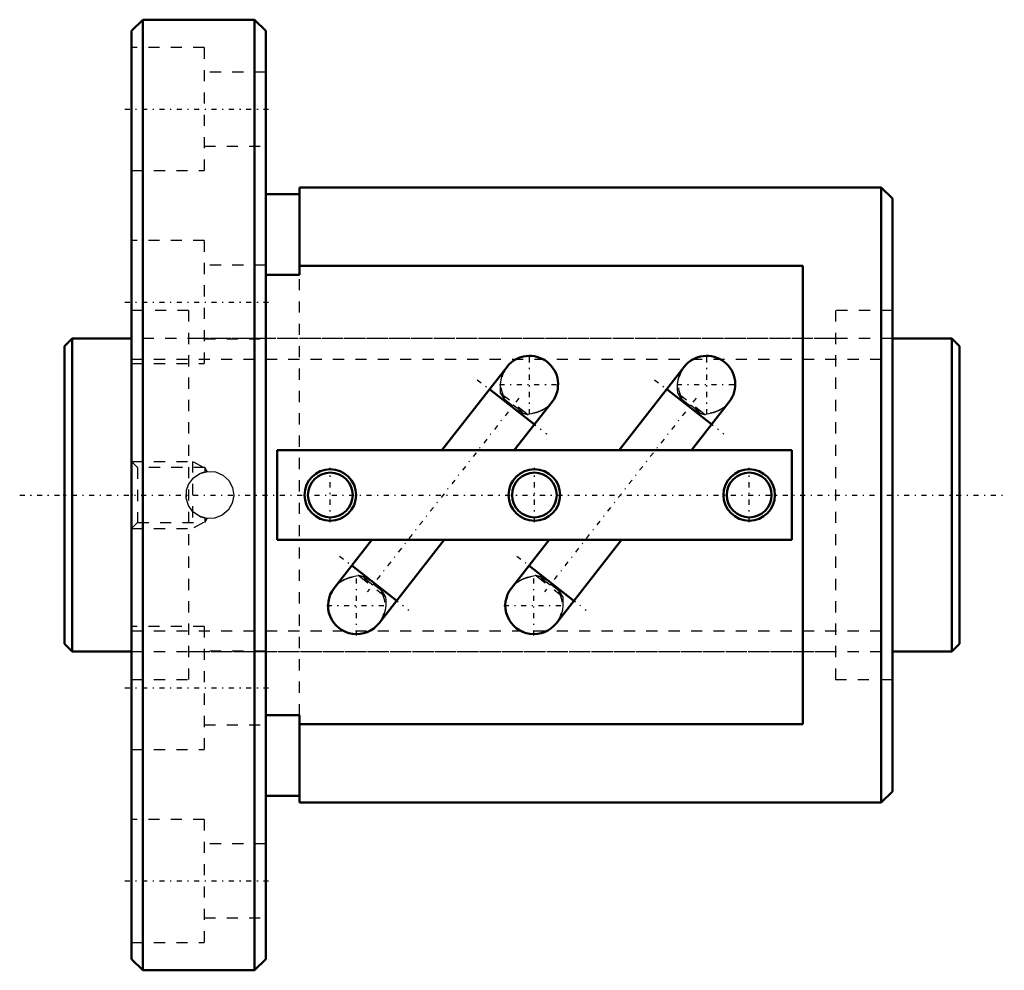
# Model space of a CAD drawing. Header units: millimetres. Extents: x -4 to 84, y -42.5 to 42.5.
import ezdxf

# ---------------------------------------------------------------- set-up
doc = ezdxf.new("R2010")
doc.units = ezdxf.units.MM
doc.linetypes.add('Center', pattern=[1.5, 0.45, -0.5, 0.05, -0.5])
doc.linetypes.add('Dashed', pattern=[2, 1, -1])
for name, color, linetype, lineweight in [('2d ConnectionPoints', 7, 'Continuous', 50), ('AM_0', 7, 'Continuous', 50), ('AM_5', 3, 'Continuous', 25), ('AM_7', 7, 'Center', 25), ('AM_9', 6, 'Dashed', 25)]:
    doc.layers.add(name, color=color, linetype=linetype, lineweight=lineweight)

# ---------------------------------------------------------------- blocks, each defined once
blk = doc.blocks.new('1_BIF2806V_5RR_Nut_0_in_BIF2806V_5RRG0_80LC0_000_0')
at = {"layer": 'AM_0'}
for p, q in [((7, 42.5), (6, 41.5)), ((17, 42.5), (7, 42.5)), ((7, 42.5), (7, -42.5)), ((18, 41.5), (17, 42.5)), ((17, 42.5), (17, -42.5)), ((6, 41.5), (6, -41.5)), ((18, 41.5), (18, -41.5)), ((21, 27.5), (21, 19.688)), ((73, 27.5), (21, 27.5)), ((74, 26.5), (73, 27.5)), ((73, 27.5), (73, -27.5)), ((21, 26.9), (18, 26.9)), ((74, 26.5), (74, -26.5)), ((66, 20.5), (21, 20.5)), ((66, -20.5), (66, 20.5)), ((21, 19.688), (18, 19.688)), ((39.557, 11.459), (33.729, 4)), ((55.397, 11.459), (49.569, 4)), ((42.006, 6.31), (37.987, 9.45)), ((57.846, 6.31), (53.827, 9.45)), ((40.201, 4), (43.576, 8.32)), ((56.041, 4), (59.416, 8.32)), ((65, 4), (19, 4)), ((19, 4), (19, -4)), ((65, -4), (65, 4)), ((19, -4), (65, -4)), ((27.479, -4), (24.104, -8.32)), ((28.123, -11.459), (33.951, -4)), ((43.319, -4), (39.944, -8.32)), ((43.963, -11.459), (49.791, -4)), ((25.674, -6.31), (29.693, -9.45)), ((41.514, -6.31), (45.533, -9.45)), ((18, -19.688), (21, -19.688)), ((21, -19.688), (21, -27.5)), ((21, -20.5), (66, -20.5)), ((18, -26.9), (21, -26.9)), ((73, -27.5), (74, -26.5)), ((21, -27.5), (73, -27.5)), ((6, -41.5), (7, -42.5)), ((17, -42.5), (18, -41.5)), ((7, -42.5), (17, -42.5))]:
    blk.add_line(p, q, dxfattribs=at)
for centre, radius in [((23.76, 0), 2.3), ((23.76, 0), 2), ((42, 0), 2.3), ((42, 0), 2), ((61.2, 0), 2.3), ((61.2, 0), 2)]:
    blk.add_circle(centre, radius, dxfattribs=at)
for centre, start, end in [((41.567, 9.89), 322, 142), ((57.407, 9.89), 322, 142), ((26.113, -9.89), 142, 322), ((41.953, -9.89), 142, 322)]:
    blk.add_arc(centre, 2.55, start, end, dxfattribs=at)
at = {"layer": 'AM_5', "linetype": 'Dashed'}
for p, q in [((6, 3), (11.44, 3)), ((12.44, 2.458), (11.44, 3)), ((11.44, 3), (11.44, -3)), ((12.44, -2.459), (11.44, -3)), ((6, -3), (11.44, -3))]:
    blk.add_line(p, q, dxfattribs=at)
at = {"layer": 'AM_7'}
for p, q in [((5.4, 34.5), (18.6, 34.5)), ((5.4, 17.25), (18.6, 17.25)), ((41.567, 7.212), (41.567, 12.567)), ((57.407, 7.212), (57.407, 12.567)), ((36.894, 10.304), (43.099, 5.456)), ((38.889, 9.89), (44.244, 9.89)), ((52.734, 10.304), (58.939, 5.456)), ((54.729, 9.89), (60.084, 9.89)), ((40.612, 8.668), (27.068, -8.668)), ((56.452, 8.668), (42.908, -8.668)), ((23.76, -2.415), (23.76, 2.415)), ((42, -2.415), (42, 2.415)), ((61.2, -2.415), (61.2, 2.415)), ((24.581, -5.456), (30.786, -10.304)), ((40.421, -5.456), (46.626, -10.304)), ((26.113, -12.567), (26.113, -7.212)), ((41.953, -12.567), (41.953, -7.212)), ((23.436, -9.89), (28.791, -9.89)), ((39.276, -9.89), (44.631, -9.89)), ((5.4, -17.25), (18.6, -17.25)), ((5.4, -34.5), (18.6, -34.5))]:
    blk.add_line(p, q, dxfattribs=at)
at = {"layer": 'AM_9'}
for p, q in [((12.5, 40), (6, 40)), ((12.5, 40), (12.5, 29)), ((18, 37.8), (12.5, 37.8)), ((12.5, 31.2), (18, 31.2)), ((6, 29), (12.5, 29)), ((12.5, 22.75), (6, 22.75)), ((12.5, 22.75), (12.5, 11.75)), ((18, 20.55), (12.5, 20.55)), ((21, -19.688), (21, 19.688)), ((11.1, 16.5), (6, 16.5)), ((11.1, 16.5), (11.1, -16.5)), ((74, 16.5), (68.9, 16.5)), ((68.9, 16.5), (68.9, -16.5)), ((68.9, 14), (11.1, 14)), ((12.5, 13.95), (18, 13.95)), ((6, 11.75), (12.5, 11.75)), ((39.517, 11.408), (39.564, 11.468)), ((55.357, 11.408), (55.404, 11.468)), ((38.977, 9.114), (41.44, 7.189)), ((54.817, 9.114), (57.28, 7.189)), ((39.34, 8.647), (39.217, 8.49)), ((39.296, 8.591), (40.856, 7.372)), ((40.9, 7.428), (39.34, 8.647)), ((43.604, 8.357), (43.539, 8.273)), ((55.18, 8.647), (55.057, 8.49)), ((55.136, 8.591), (56.696, 7.372)), ((56.74, 7.428), (55.18, 8.647)), ((59.444, 8.357), (59.379, 8.273)), ((40.9, 7.428), (40.777, 7.271)), ((56.74, 7.428), (56.617, 7.271)), ((6.541, 2.458), (6, 3)), ((12.55, 2.458), (6.541, 2.458)), ((6.541, 2.458), (6.541, -2.459)), ((12.23, 1.98), (12.55, 2.077)), ((12.55, 2.458), (12.55, 2.077)), ((12.749, 2.114), (12.55, 2.458)), ((11.081, 0.911), (11.12, 0.99)), ((11.12, -0.99), (11.085, -0.92)), ((6, -3), (6.541, -2.459)), ((6.541, -2.459), (12.55, -2.459)), ((12.55, -2.077), (12.55, -2.459)), ((12.55, -2.459), (12.749, -2.114)), ((28.703, -9.114), (26.24, -7.189)), ((26.78, -7.428), (26.903, -7.271)), ((26.78, -7.428), (28.34, -8.647)), ((28.384, -8.591), (26.824, -7.372)), ((44.543, -9.114), (42.08, -7.189)), ((42.62, -7.428), (42.743, -7.271)), ((42.62, -7.428), (44.18, -8.647)), ((44.224, -8.591), (42.664, -7.372)), ((24.076, -8.357), (24.141, -8.273)), ((28.34, -8.647), (28.463, -8.49)), ((39.916, -8.357), (39.981, -8.273)), ((44.18, -8.647), (44.303, -8.49)), ((28.163, -11.408), (28.116, -11.468)), ((44.003, -11.408), (43.956, -11.468)), ((12.5, -11.75), (6, -11.75)), ((12.5, -11.75), (12.5, -22.75)), ((11.1, -14), (68.9, -14)), ((18, -13.95), (12.5, -13.95)), ((6, -16.5), (11.1, -16.5)), ((68.9, -16.5), (74, -16.5)), ((12.5, -20.55), (18, -20.55)), ((6, -22.75), (12.5, -22.75)), ((12.5, -29), (6, -29)), ((12.5, -29), (12.5, -40)), ((18, -31.2), (12.5, -31.2)), ((12.5, -37.8), (18, -37.8)), ((6, -40), (12.5, -40))]:
    blk.add_line(p, q, dxfattribs=at)
for points in [[(38.977, 9.114), (38.976, 9.129), (38.962, 9.441), (38.964, 9.867), (39.018, 10.294), (39.133, 10.704), (39.316, 11.101), (39.517, 11.408)], [(54.817, 9.114), (54.816, 9.129), (54.802, 9.441), (54.804, 9.867), (54.858, 10.294), (54.973, 10.704), (55.156, 11.101), (55.357, 11.408)], [(43.539, 8.273), (43.382, 8.093), (43.058, 7.806), (42.682, 7.568), (42.161, 7.354), (41.597, 7.221), (41.44, 7.189)], [(59.379, 8.273), (59.222, 8.093), (58.898, 7.806), (58.522, 7.568), (58.001, 7.354), (57.437, 7.221), (57.28, 7.189)], [(11.1, 0.951), (11.523, 1.527), (12.113, 1.931), (12.804, 2.116), (13.511, 2.062), (14.157, 1.782), (14.68, 1.301), (15.016, 0.67), (15.124, -0.036), (14.995, -0.73), (14.646, -1.343), (14.11, -1.812), (13.445, -2.078), (12.734, -2.108), (12.059, -1.905), (11.486, -1.491), (11.1, -0.951)], [(12.55, 2.077), (12.707, 2.104), (12.751, 2.11)], [(11.1, -0.951), (10.893, -0.273), (10.92, 0.436), (11.1, 0.951)], [(12.55, -2.077), (12.202, -1.969), (12.094, -1.922)], [(24.141, -8.273), (24.298, -8.093), (24.622, -7.806), (24.998, -7.568), (25.519, -7.354), (26.083, -7.221), (26.24, -7.189)], [(39.981, -8.273), (40.138, -8.093), (40.462, -7.806), (40.838, -7.568), (41.359, -7.354), (41.923, -7.221), (42.08, -7.189)], [(28.703, -9.114), (28.704, -9.129), (28.718, -9.441), (28.716, -9.867), (28.662, -10.294), (28.547, -10.704), (28.364, -11.101), (28.163, -11.408)], [(44.543, -9.114), (44.544, -9.129), (44.558, -9.441), (44.556, -9.867), (44.502, -10.294), (44.387, -10.704), (44.204, -11.101), (44.003, -11.408)]]:
    blk.add_lwpolyline(points, dxfattribs=at)
for centre, radius, start, end in [((41.567, 9.89), 2.55, 142, 209.15649), ((57.407, 9.89), 2.55, 142, 209.15649), ((41.567, 9.89), 2.55, 232, 322), ((57.407, 9.89), 2.55, 232, 322), ((13, 0), 2.125, 177.07623, 184.43812), ((26.113, -9.89), 2.55, 52, 142), ((41.953, -9.89), 2.55, 52, 142), ((26.113, -9.89), 2.55, 322, 29.15649), ((41.953, -9.89), 2.55, 322, 29.15649)]:
    blk.add_arc(centre, radius, start, end, dxfattribs=at)
for centre, major_axis, start_param, end_param in [((41.006, 9.172), (2.009, -1.57), 4.052583, 4.313695), ((56.846, 9.172), (2.009, -1.57), 4.052583, 4.313695), ((41.006, 9.172), (2.009, -1.57), 5.111083, 5.372195), ((56.846, 9.172), (2.009, -1.57), 5.111083, 5.372195), ((26.674, -9.172), (-2.009, 1.57), 5.111083, 5.372195), ((42.514, -9.172), (-2.009, 1.57), 5.111083, 5.372195), ((26.674, -9.172), (-2.009, 1.57), 4.052583, 4.313695), ((42.514, -9.172), (-2.009, 1.57), 4.052583, 4.313695)]:
    blk.add_ellipse(centre, major_axis=major_axis, ratio=0.642788, start_param=start_param, end_param=end_param, dxfattribs=at)
blk = doc.blocks.new('2_BIF2806V_5RR000_Shaft_0_in_BIF2806V_5RRG0_80LC0_000_0')
at = {"layer": 'AM_0'}
for p, q in [((0.7, 14), (0, 13.3)), ((0, 13.3), (0, -13.3)), ((6, 14), (0.7, 14)), ((0.7, 14), (0.7, -14)), ((79.3, 14), (74, 14)), ((80, 13.3), (79.3, 14)), ((79.3, 14), (79.3, -14)), ((80, 13.3), (80, -13.3)), ((0, -13.3), (0.7, -14)), ((0.7, -14), (6, -14)), ((74, -14), (79.3, -14)), ((79.3, -14), (80, -13.3))]:
    blk.add_line(p, q, dxfattribs=at)
at = {"layer": 'AM_5', "linetype": 'Dashed'}
for p, q in [((6, 12.1595), (74, 12.1595)), ((6, -12.1595), (74, -12.1595))]:
    blk.add_line(p, q, dxfattribs=at)
at = {"layer": 'AM_7'}
blk.add_line((-4, 0), (84, 0), dxfattribs=at)
at = {"layer": 'AM_9'}
for p, q in [((74, 14), (6, 14)), ((6, -14), (74, -14))]:
    blk.add_line(p, q, dxfattribs=at)

msp = doc.modelspace()

# ---------------------------------------------------------------- linework, layer by layer
at = {"layer": '2d ConnectionPoints'}
for p in [(0, 0), (6, 0)]:
    msp.add_point(p, dxfattribs=at)

# ---------------------------------------------------------------- block references
for name in ['1_BIF2806V_5RR_Nut_0_in_BIF2806V_5RRG0_80LC0_000_0', '2_BIF2806V_5RR000_Shaft_0_in_BIF2806V_5RRG0_80LC0_000_0']:
    msp.add_blockref(name, (0, 0))

doc.saveas('drawing.dxf')
